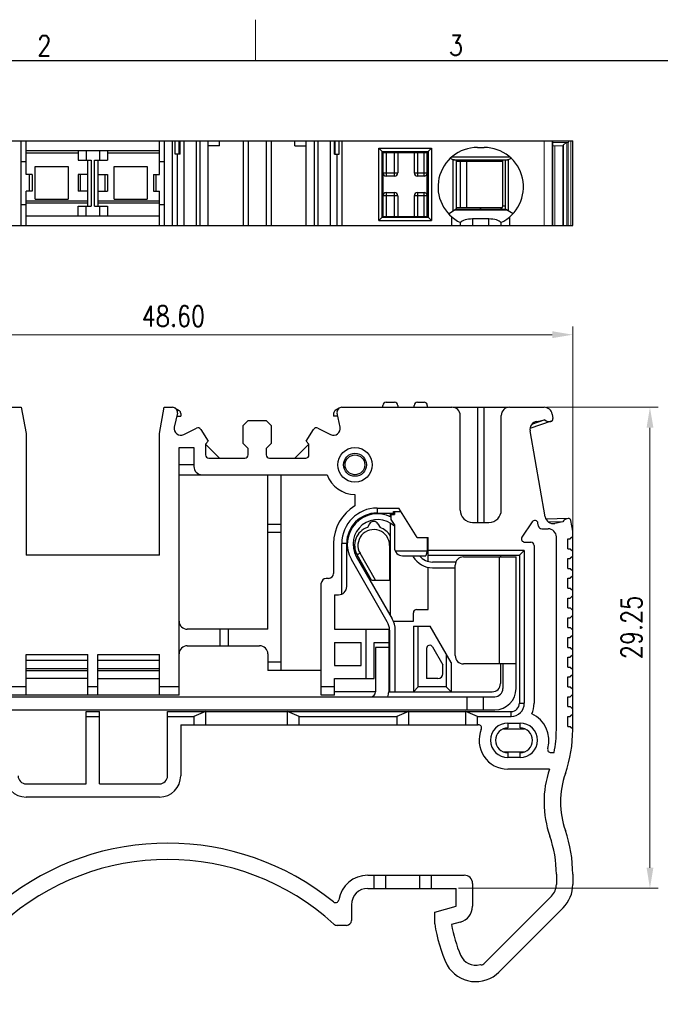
# Model space of a CAD drawing. Header units: inches. Extents: x 2053 to 2350, y -5132 to -4922.
# Tile 3 of 25: x 2123 to 2201, y -5042 to -4922. Entities that reach past the tile are written whole.
import ezdxf
from ezdxf.enums import TextEntityAlignment as Align

# ---------------------------------------------------------------- set-up
doc = ezdxf.new("R2010")
doc.units = ezdxf.units.IN
doc.header["$MEASUREMENT"] = 0
doc.layers.add('_26491', color=7, linetype='Continuous')
doc.layers.add('尺寸线', color=3, linetype='Continuous')
for name, color, linetype, lineweight in [('dim', 3, 'Continuous', 13), ('TEXT', 6, 'Continuous', 13), ('尺寸层', 3, 'Continuous', 13), ('轮廓线', 7, 'Continuous', 30)]:
    doc.layers.add(name, color=color, linetype=linetype, lineweight=lineweight)
doc.styles.add('romans-高2.5', font='romans.shx', dxfattribs={"width": 0.8, "height": 2.5})
doc.styles.add('romans-高3.5', font='romans.shx', dxfattribs={"width": 0.8, "height": 3.5})
doc.styles.add('宋体-高2.5', font='txt', dxfattribs={"width": 0.8, "height": 2.5})
doc.dimstyles.new('A4 放大2倍', dxfattribs={"dimtxt": 2.5, "dimasz": 2.5, "dimexe": 1, "dimexo": 0.3, "dimgap": 1, "dimtad": 1, "dimlfac": 0.5, "dimzin": 1, "dimdsep": 46, "dimtxsty": 'romans-高2.5', "dimcen": 1, "dimclrd": 256, "dimclre": 256, "dimclrt": 256, "dimadec": 0, "dimazin": 0, "dimtfac": 1, "dimtmove": 0, "dimatfit": 3, "dimfxl": 1, "dimtolj": 1, "dimtzin": 0, "dimlwd": -1, "dimlwe": -1, "dimarcsym": 0})

# ---------------------------------------------------------------- blocks, each defined once
blk = doc.blocks.new('FOR-1754 Rev.1.1-A4客户图')
at = {"layer": 'TEXT'}
blk.add_line((-193.5, 200), (-193.5, 205), dxfattribs=at)
at = {"layer": '轮廓线'}
blk.add_lwpolyline([(-74.67, 0), (0, 0), (0, 200), (-287, 200)], dxfattribs=at)
at = {"layer": 'TEXT', "style": 'romans-高2.5', "width": 0.8}
for s, p in [('2', (-220.07, 200.59)), ('3', (-169.99, 200.63))]:
    blk.add_text(s, height=2.5, dxfattribs=at).set_placement(p)
at = {"layer": '尺寸线', "width": 0.8}
for tag, height, style, p in [('/', 2.5, 'romans-高2.5', (-94.89, 30.44)), ('/', 2.5, 'romans-高2.5', (-96.71, 25.38)), ('/', 2.5, 'romans-高2.5', (-102.11, 20.6)), ('15EDGKNM-3.81-XXP-1Y-1000A(H)', 3.5, 'romans-高3.5', (-40.89, 11.73)), ('CENGMZ_2018.10.18', 2.5, 'romans-高2.5', (-97.54, 6.17)), ('15EDGKNM-3.5-C04', 2.5, 'romans-高2.5', (-47.36, 6.2)), ('T0-1', 2.5, 'romans-高2.5', (-5.69, 6.17)), ('2:1', 2.5, 'romans-高2.5', (-23.28, 1.2)), ('1/1', 2.5, 'romans-高2.5', (-5.77, 1.37))]:
    blk.add_attdef(tag, text='', height=height, dxfattribs=dict(at, style=style)).set_placement(p, align=Align.CENTER)
at = {"layer": '尺寸线', "style": '宋体-高2.5', "width": 0.8}
blk.add_attdef('/', text='', height=2.5, dxfattribs=at).set_placement((-55.64, 31.97), align=Align.MIDDLE_LEFT)
blk = doc.blocks.new('*D6')
at = {"layer": 'Defpoints', "color": 0}
for p in [(2186.49, -4969.56), (2199.37, -4969.56), (2175.78, -5028.06)]:
    blk.add_point(p, dxfattribs=at)
at = {"layer": '尺寸层'}
for p, q in [((2186.79, -4969.56), (2200.37, -4969.56)), ((2199.37, -5025.56), (2199.37, -4972.06)), ((2176.08, -5028.06), (2200.37, -5028.06))]:
    blk.add_line(p, q, dxfattribs=at)
for points in [[(2198.96, -4972.06), (2199.79, -4972.06), (2199.37, -4969.56)], [(2198.96, -5025.56), (2199.79, -5025.56), (2199.37, -5028.06)]]:
    blk.add_solid(points, dxfattribs=at)
at = {"layer": '尺寸层', "insert": (2197.12, -4996.34), "char_height": 2.5, "attachment_point": 5, "rotation": 90, "style": 'romans-高2.5'}
blk.add_mtext('\\A1;29.25', dxfattribs=at)
blk = doc.blocks.new('*D7')
at = {"layer": 'Defpoints', "color": 0}
for p in [(2189.98, -4960.74), (2092.78, -4986.19), (2189.98, -4986.19)]:
    blk.add_point(p, dxfattribs=at)
at = {"layer": '尺寸层'}
for p, q in [((2092.78, -4985.89), (2092.78, -4959.74)), ((2189.98, -4985.89), (2189.98, -4959.74)), ((2095.28, -4960.74), (2187.48, -4960.74))]:
    blk.add_line(p, q, dxfattribs=at)
for points in [[(2095.28, -4960.32), (2095.28, -4961.16), (2092.78, -4960.74)], [(2187.48, -4960.32), (2187.48, -4961.16), (2189.98, -4960.74)]]:
    blk.add_solid(points, dxfattribs=at)
at = {"layer": '尺寸层', "insert": (2141.38, -4958.49), "char_height": 2.5, "attachment_point": 5, "style": 'romans-高2.5'}
blk.add_mtext('\\A1;48.60', dxfattribs=at)

msp = doc.modelspace()

# ---------------------------------------------------------------- linework, layer by layer
for p, q in [((2092.781, -4937.17), (2189.981, -4937.17)), ((2122.881, -4947.47), (2122.881, -4937.17)), ((2123.481, -4941.27), (2123.481, -4937.17)), ((2139.681, -4941.27), (2139.681, -4937.17)), ((2140.281, -4937.17), (2140.281, -4947.47)), ((2142.099, -4938.77), (2142.099, -4937.17)), ((2146.999, -4937.77), (2146.999, -4937.17)), ((2156.164, -4937.77), (2156.164, -4937.17)), ((2157.54, -4947.47), (2157.54, -4937.17)), ((2161.063, -4938.77), (2161.063, -4937.17)), ((2139.681, -4938.37), (2123.481, -4938.37)), ((2129.781, -4938.37), (2129.781, -4939.52)), ((2130.781, -4938.37), (2130.781, -4939.52)), ((2132.381, -4938.37), (2132.381, -4939.52)), ((2133.381, -4938.37), (2133.381, -4939.52)), ((2166.381, -4938.07), (2172.781, -4938.07)), ((2166.381, -4938.07), (2166.781, -4938.47)), ((2166.381, -4946.87), (2166.381, -4938.07)), ((2166.781, -4938.47), (2172.381, -4938.47)), ((2166.781, -4946.47), (2166.781, -4938.47)), ((2166.881, -4938.57), (2172.281, -4938.57)), ((2166.881, -4938.57), (2166.881, -4946.37)), ((2167.281, -4938.57), (2167.281, -4941.47)), ((2168.181, -4938.57), (2168.181, -4938.47)), ((2168.281, -4941.47), (2168.281, -4938.57)), ((2168.681, -4938.57), (2168.681, -4941.07)), ((2170.581, -4938.57), (2170.581, -4938.47)), ((2170.681, -4938.57), (2170.681, -4941.07)), ((2170.981, -4938.47), (2170.981, -4938.57)), ((2171.081, -4938.57), (2171.081, -4941.47)), ((2171.881, -4941.47), (2171.881, -4938.57)), ((2172.281, -4946.37), (2172.281, -4938.57)), ((2172.781, -4938.07), (2172.381, -4938.47)), ((2172.381, -4938.47), (2172.381, -4946.47)), ((2172.781, -4938.07), (2172.781, -4946.87)), ((2178.381, -4937.97), (2179.181, -4937.97)), ((2122.881, -4939.67), (2123.481, -4939.67)), ((2129.781, -4938.67), (2123.481, -4938.67)), ((2129.781, -4939.52), (2131.381, -4939.52)), ((2130.981, -4945.12), (2130.981, -4939.52)), ((2131.381, -4939.52), (2131.381, -4945.12)), ((2131.781, -4945.12), (2131.781, -4939.52)), ((2131.781, -4939.52), (2133.381, -4939.52)), ((2132.181, -4939.52), (2132.181, -4945.12)), ((2139.681, -4938.67), (2133.381, -4938.67)), ((2139.681, -4939.67), (2140.281, -4939.67)), ((2172.281, -4939.47), (2172.381, -4939.47)), ((2172.381, -4939.67), (2172.281, -4939.67)), ((2175.271, -4939.134), (2182.291, -4939.134)), ((2175.445, -4939.47), (2182.117, -4939.47)), ((2175.445, -4945.671), (2175.445, -4939.47)), ((2175.781, -4939.47), (2175.781, -4945.47)), ((2181.481, -4939.67), (2175.781, -4939.67)), ((2176.318, -4945.27), (2176.318, -4939.67)), ((2177.067, -4939.67), (2177.067, -4945.27)), ((2180.481, -4939.67), (2180.481, -4939.47)), ((2181.481, -4945.07), (2181.481, -4939.47)), ((2181.781, -4945.47), (2181.781, -4939.47)), ((2182.117, -4939.47), (2182.117, -4945.671)), ((2124.581, -4944.27), (2124.581, -4940.27)), ((2124.581, -4940.27), (2128.581, -4940.27)), ((2128.581, -4940.27), (2128.581, -4944.27)), ((2134.181, -4944.27), (2134.181, -4940.27)), ((2134.181, -4940.27), (2138.181, -4940.27)), ((2138.181, -4940.27), (2138.181, -4944.27)), ((2123.888, -4943.27), (2123.888, -4941.27)), ((2124.181, -4941.27), (2124.181, -4943.27)), ((2129.781, -4941.27), (2129.781, -4943.27)), ((2130.074, -4943.27), (2130.074, -4941.27)), ((2133.088, -4943.27), (2133.088, -4941.27)), ((2133.381, -4941.27), (2133.381, -4943.27)), ((2138.981, -4941.27), (2138.981, -4943.27)), ((2139.274, -4943.27), (2139.274, -4941.27)), ((2166.881, -4941.07), (2168.681, -4941.07)), ((2168.281, -4941.47), (2167.281, -4941.47)), ((2170.681, -4941.07), (2172.281, -4941.07)), ((2171.881, -4941.47), (2171.081, -4941.47)), ((2123.481, -4947.47), (2123.481, -4943.27)), ((2139.681, -4947.47), (2139.681, -4943.27)), ((2123.481, -4944.47), (2130.981, -4944.47)), ((2124.581, -4944.27), (2128.581, -4944.27)), ((2132.181, -4944.47), (2139.681, -4944.47)), ((2134.181, -4944.27), (2138.181, -4944.27)), ((2168.681, -4943.87), (2166.881, -4943.87)), ((2167.281, -4943.47), (2168.281, -4943.47)), ((2167.281, -4943.47), (2167.281, -4946.37)), ((2168.281, -4946.37), (2168.281, -4943.47)), ((2168.681, -4943.87), (2168.681, -4946.37)), ((2172.281, -4943.87), (2170.681, -4943.87)), ((2170.681, -4943.87), (2170.681, -4946.37)), ((2171.081, -4943.47), (2171.881, -4943.47)), ((2171.081, -4943.47), (2171.081, -4946.37)), ((2171.881, -4946.37), (2171.881, -4943.47)), ((2123.481, -4944.97), (2122.881, -4944.97)), ((2130.981, -4944.763), (2123.481, -4944.763)), ((2129.781, -4946.27), (2129.781, -4945.12)), ((2129.781, -4945.12), (2131.381, -4945.12)), ((2130.781, -4946.27), (2130.781, -4945.12)), ((2131.781, -4945.12), (2133.381, -4945.12)), ((2139.681, -4944.763), (2132.181, -4944.763)), ((2132.381, -4945.12), (2132.381, -4946.27)), ((2133.381, -4945.12), (2133.381, -4946.27)), ((2140.281, -4944.97), (2139.681, -4944.97)), ((2172.281, -4945.27), (2172.381, -4945.27)), ((2174.855, -4946.026), (2175.445, -4945.671)), ((2182.029, -4945.613), (2175.534, -4945.613)), ((2175.769, -4945.47), (2181.794, -4945.47)), ((2175.781, -4945.27), (2181.42, -4945.27)), ((2178.881, -4945.27), (2178.681, -4945.47)), ((2181.481, -4945.07), (2181.781, -4945.07)), ((2182.708, -4946.026), (2182.117, -4945.671)), ((2123.481, -4946.27), (2139.681, -4946.27)), ((2166.381, -4946.87), (2166.781, -4946.47)), ((2166.381, -4946.87), (2172.781, -4946.87)), ((2166.781, -4946.47), (2172.381, -4946.47)), ((2166.881, -4946.37), (2172.281, -4946.37)), ((2168.181, -4946.37), (2168.181, -4946.47)), ((2170.753, -4946.47), (2170.706, -4946.359)), ((2172.781, -4946.87), (2172.381, -4946.47)), ((2175.281, -4947.47), (2175.281, -4946.434)), ((2179.781, -4946.67), (2177.781, -4946.67)), ((2177.781, -4946.67), (2177.781, -4947.47)), ((2179.781, -4947.47), (2179.781, -4946.67)), ((2182.281, -4946.434), (2182.281, -4947.47)), ((2094.951, -4947.47), (2187.812, -4947.47)), ((2176.281, -4947.086), (2176.281, -4947.47)), ((2181.281, -4947.47), (2181.281, -4947.086)), ((2107.481, -4969.564), (2122.881, -4969.564)), ((2122.881, -4969.564), (2123.481, -4972.764)), ((2161.881, -4969.564), (2175.281, -4969.564)), ((2166.881, -4969.564), (2166.881, -4969.364)), ((2167.281, -4968.964), (2168.281, -4968.964)), ((2168.681, -4969.364), (2168.681, -4969.564)), ((2170.681, -4969.564), (2170.681, -4969.364)), ((2171.081, -4968.964), (2171.881, -4968.964)), ((2172.281, -4969.364), (2172.281, -4969.564)), ((2175.387, -4969.564), (2182.176, -4969.564)), ((2178.381, -4969.564), (2178.381, -4983.564)), ((2179.181, -4983.564), (2179.181, -4969.564)), ((2182.281, -4969.564), (2186.487, -4969.564)), ((2176.281, -4982.064), (2176.281, -4970.564)), ((2181.281, -4982.064), (2181.281, -4970.564)), ((2123.481, -4972.764), (2123.481, -4987.564)), ((2139.681, -4987.564), (2139.681, -4972.764)), ((2142.081, -5004.564), (2142.081, -4974.464)), ((2142.081, -4974.464), (2143.881, -4974.464)), ((2143.881, -4974.464), (2143.881, -4976.764)), ((2143.881, -4976.564), (2142.081, -4976.564)), ((2142.081, -4977.764), (2160.087, -4977.764)), ((2152.881, -4996.564), (2152.881, -4977.764)), ((2154.481, -5001.564), (2154.481, -4977.764)), ((2163.481, -4980.164), (2163.481, -4981.557)), ((2166.172, -4981.824), (2168.808, -4981.824)), ((2166.172, -4981.824), (2166.172, -4982.424)), ((2166.172, -4982.424), (2168.281, -4982.424)), ((2167.784, -4982.876), (2167.784, -4982.424)), ((2167.881, -4982.621), (2168.281, -4982.621)), ((2167.881, -4983.221), (2167.881, -4982.621)), ((2168.181, -4982.252), (2169.075, -4982.252)), ((2168.181, -4982.424), (2168.181, -4982.252)), ((2168.281, -4982.252), (2168.281, -4982.621)), ((2171.03, -4985.392), (2168.808, -4981.824)), ((2152.881, -4983.764), (2154.481, -4983.764)), ((2167.784, -4994.894), (2167.784, -4983.655)), ((2168.281, -4983.821), (2167.881, -4983.221)), ((2168.281, -4983.821), (2168.281, -4986.621)), ((2177.781, -4983.564), (2179.781, -4983.564)), ((2185.022, -4983.505), (2183.798, -4985.342)), ((2185.811, -4984.009), (2185.749, -4983.657)), ((2152.881, -4984.764), (2154.481, -4984.764)), ((2186.205, -4984.339), (2186.981, -4984.339)), ((2187.981, -5008.775), (2187.981, -4985.339)), ((2189.981, -4985.264), (2189.681, -4985.564)), ((2189.981, -5008.775), (2189.981, -4984.624)), ((2160.872, -4986.124), (2160.872, -4989.771)), ((2161.872, -4992.288), (2161.872, -4986.124)), ((2162.472, -4986.124), (2161.872, -4986.124)), ((2162.472, -4991.371), (2162.472, -4986.124)), ((2167.784, -4986.362), (2167.684, -4986.362)), ((2167.684, -4986.362), (2167.684, -4990.571)), ((2171.03, -4985.392), (2172.381, -4985.392)), ((2172.281, -4985.392), (2172.281, -4987.021)), ((2172.381, -4988.303), (2172.381, -4985.392)), ((2184.131, -4985.964), (2184.881, -4985.964)), ((2185.281, -4986.364), (2185.281, -5005.564)), ((2189.381, -4985.564), (2189.681, -4985.564)), ((2189.381, -4986.764), (2189.381, -4985.564)), ((2139.681, -4987.564), (2123.481, -4987.564)), ((2163.644, -4987.724), (2168.02, -4995.303)), ((2164.093, -4987.324), (2163.747, -4987.524)), ((2165.506, -4990.571), (2163.747, -4987.524)), ((2165.968, -4990.571), (2164.093, -4987.324)), ((2168.365, -4987.021), (2172.281, -4987.021)), ((2169.281, -4987.621), (2172.081, -4987.621)), ((2170.578, -4987.733), (2170.513, -4987.621)), ((2172.281, -4987.021), (2172.081, -4987.621)), ((2184.081, -4986.964), (2172.381, -4986.964)), ((2172.381, -4987.564), (2183.481, -4987.564)), ((2181.181, -4987.564), (2181.181, -4987.764)), ((2184.081, -4986.964), (2183.481, -4987.564)), ((2183.481, -4987.564), (2183.481, -5005.564)), ((2184.081, -4986.964), (2184.081, -5005.564)), ((2189.381, -4986.764), (2189.681, -4986.764)), ((2189.681, -4986.764), (2189.981, -4987.064)), ((2189.981, -4987.664), (2189.681, -4987.964)), ((2167.413, -4995.653), (2163.038, -4988.074)), ((2175.767, -4988.383), (2172.916, -4988.383)), ((2175.681, -4999.763), (2175.681, -4988.764)), ((2176.681, -4987.764), (2183.081, -4987.764)), ((2181.081, -5000.764), (2181.081, -4987.764)), ((2183.081, -5003.764), (2183.081, -4987.764)), ((2189.381, -4987.964), (2189.681, -4987.964)), ((2189.381, -4989.164), (2189.381, -4987.964)), ((2172.381, -4994.164), (2172.381, -4989.025)), ((2172.916, -4989.083), (2175.681, -4989.083)), ((2183.081, -4989.884), (2183.071, -4989.905)), ((2183.071, -4989.905), (2183.071, -4991.764)), ((2189.381, -4989.164), (2189.681, -4989.164)), ((2189.681, -4989.164), (2189.981, -4989.464)), ((2189.981, -4990.064), (2189.681, -4990.364)), ((2159.381, -5004.564), (2159.381, -4990.971)), ((2160.272, -4990.371), (2159.981, -4990.371)), ((2165.506, -4990.571), (2167.784, -4990.571)), ((2189.381, -4990.364), (2189.681, -4990.364)), ((2189.381, -4991.564), (2189.381, -4990.364)), ((2160.981, -4992.371), (2161.472, -4992.371)), ((2160.981, -4992.371), (2160.981, -4996.564)), ((2183.081, -4991.764), (2183.071, -4991.764)), ((2189.381, -4991.564), (2189.681, -4991.564)), ((2189.681, -4991.564), (2189.981, -4991.864)), ((2189.981, -4992.464), (2189.681, -4992.764)), ((2189.381, -4992.764), (2189.681, -4992.764)), ((2189.381, -4993.964), (2189.381, -4992.764)), ((2170.581, -4995.571), (2170.581, -4994.564)), ((2170.981, -4994.164), (2172.381, -4994.164)), ((2189.381, -4993.964), (2189.681, -4993.964)), ((2189.681, -4993.964), (2189.981, -4994.264)), ((2189.981, -4994.864), (2189.681, -4995.164)), ((2168.145, -4995.571), (2170.581, -4995.571)), ((2189.381, -4995.164), (2189.681, -4995.164)), ((2189.381, -4996.364), (2189.381, -4995.164)), ((2152.881, -4996.564), (2143.081, -4996.564)), ((2147.081, -4998.564), (2147.081, -4996.564)), ((2148.081, -4998.564), (2148.081, -4996.564)), ((2160.981, -4996.564), (2167.581, -4996.564)), ((2164.781, -4996.564), (2164.781, -5002.564)), ((2167.581, -4996.564), (2167.581, -5004.164)), ((2167.681, -4996.653), (2167.681, -5004.164)), ((2168.381, -5004.164), (2168.381, -4996.653)), ((2189.381, -4996.364), (2189.681, -4996.364)), ((2189.681, -4996.364), (2189.981, -4996.664)), ((2189.981, -4997.264), (2189.681, -4997.564)), ((2160.981, -4998.164), (2164.233, -4998.164)), ((2160.981, -4998.164), (2160.981, -5000.964)), ((2164.233, -5000.964), (2164.233, -4998.164)), ((2165.833, -4998.164), (2167.681, -4998.164)), ((2165.833, -5002.564), (2165.833, -4998.164)), ((2189.381, -4997.564), (2189.681, -4997.564)), ((2189.381, -4998.764), (2189.381, -4997.564)), ((2123.481, -5004.564), (2123.481, -4999.647)), ((2123.481, -4999.647), (2130.981, -4999.647)), ((2130.981, -5004.564), (2130.981, -4999.647)), ((2132.181, -5004.564), (2132.181, -4999.647)), ((2132.181, -4999.647), (2139.681, -4999.647)), ((2139.681, -5004.564), (2139.681, -4999.647)), ((2143.081, -4998.564), (2151.881, -4998.564)), ((2152.881, -4999.564), (2152.881, -5001.564)), ((2167.581, -4998.764), (2165.981, -4998.764)), ((2165.981, -4998.764), (2165.981, -5004.164)), ((2189.381, -4998.764), (2189.681, -4998.764)), ((2189.681, -4998.764), (2189.981, -4999.064)), ((2189.981, -4999.664), (2189.681, -4999.964)), ((2130.981, -5000.354), (2123.481, -5000.354)), ((2139.681, -5000.354), (2132.181, -5000.354)), ((2154.481, -5000.564), (2152.881, -5000.564)), ((2183.081, -5000.764), (2176.682, -5000.764)), ((2181.181, -5000.764), (2181.181, -5003.164)), ((2181.481, -5000.764), (2181.481, -5003.764)), ((2189.381, -4999.964), (2189.681, -4999.964)), ((2189.381, -5001.164), (2189.381, -4999.964)), ((2123.481, -5001.344), (2130.981, -5001.344)), ((2130.981, -5001.626), (2123.481, -5001.626)), ((2132.181, -5001.344), (2139.681, -5001.344)), ((2139.681, -5001.626), (2132.181, -5001.626)), ((2159.381, -5001.564), (2152.881, -5001.564)), ((2160.981, -5000.964), (2164.233, -5000.964)), ((2189.381, -5001.164), (2189.681, -5001.164)), ((2189.681, -5001.164), (2189.981, -5001.464)), ((2189.981, -5002.064), (2189.681, -5002.364)), ((2130.981, -5002.564), (2123.481, -5002.564)), ((2132.181, -5002.564), (2139.681, -5002.564)), ((2160.981, -5002.564), (2165.833, -5002.564)), ((2160.981, -5004.564), (2160.981, -5002.564)), ((2189.381, -5002.364), (2189.681, -5002.364)), ((2189.381, -5003.564), (2189.381, -5002.364)), ((2123.481, -5003.564), (2121.781, -5003.564)), ((2132.181, -5003.564), (2130.981, -5003.564)), ((2142.081, -5003.564), (2139.681, -5003.564)), ((2160.981, -5003.564), (2159.381, -5003.564)), ((2165.981, -5004.164), (2160.981, -5004.164)), ((2167.581, -5004.164), (2167.681, -5004.164)), ((2167.581, -5004.164), (2180.181, -5004.164)), ((2167.681, -5004.164), (2168.381, -5004.164)), ((2189.381, -5003.564), (2189.681, -5003.564)), ((2189.681, -5003.564), (2189.981, -5003.864)), ((2189.981, -5004.464), (2189.681, -5004.764)), ((2102.281, -5004.764), (2180.481, -5004.764)), ((2142.081, -5004.564), (2121.781, -5004.564)), ((2160.981, -5004.564), (2159.381, -5004.564)), ((2177.081, -5004.764), (2177.081, -5006.364)), ((2179.081, -5004.764), (2179.081, -5006.364)), ((2183.481, -5005.564), (2184.081, -5005.564)), ((2189.381, -5004.764), (2189.681, -5004.764)), ((2189.381, -5005.964), (2189.381, -5004.764)), ((2102.281, -5006.364), (2180.481, -5006.364)), ((2130.781, -5015.364), (2130.781, -5006.564)), ((2130.781, -5006.564), (2132.381, -5006.564)), ((2132.381, -5015.364), (2132.381, -5006.564)), ((2140.681, -5014.364), (2140.681, -5006.564)), ((2140.681, -5006.564), (2182.481, -5006.564)), ((2145.281, -5006.564), (2143.881, -5007.164)), ((2145.281, -5006.564), (2145.281, -5008.164)), ((2156.681, -5007.164), (2155.281, -5006.564)), ((2155.281, -5008.164), (2155.281, -5006.564)), ((2169.981, -5006.564), (2168.581, -5007.164)), ((2169.981, -5006.564), (2169.981, -5008.164)), ((2178.381, -5007.164), (2176.981, -5006.564)), ((2176.981, -5008.164), (2176.981, -5006.564)), ((2182.481, -5007.164), (2182.481, -5006.564)), ((2189.381, -5005.964), (2189.681, -5005.964)), ((2189.681, -5005.964), (2189.981, -5006.264)), ((2189.981, -5006.864), (2189.681, -5007.164)), ((2130.781, -5007.164), (2132.381, -5007.164)), ((2140.681, -5007.164), (2143.881, -5007.164)), ((2143.881, -5007.164), (2143.881, -5008.164)), ((2156.681, -5007.164), (2168.581, -5007.164)), ((2156.681, -5008.164), (2156.681, -5007.164)), ((2168.581, -5007.164), (2168.581, -5008.164)), ((2178.381, -5007.164), (2182.481, -5007.164)), ((2178.381, -5008.164), (2178.381, -5007.164)), ((2182.081, -5007.964), (2183.581, -5007.964)), ((2182.081, -5007.964), (2182.081, -5008.564)), ((2183.581, -5008.564), (2183.581, -5007.964)), ((2189.381, -5007.164), (2189.681, -5007.164)), ((2189.381, -5008.364), (2189.381, -5007.164)), ((2142.281, -5008.164), (2178.481, -5008.164)), ((2142.281, -5008.164), (2142.281, -5014.364)), ((2181.566, -5008.664), (2184.097, -5008.664)), ((2189.381, -5008.364), (2189.681, -5008.364)), ((2189.681, -5008.364), (2189.981, -5008.664)), ((2181.566, -5011.464), (2184.097, -5011.464)), ((2182.081, -5011.564), (2182.081, -5012.164)), ((2183.581, -5012.164), (2183.581, -5011.564)), ((2187.323, -5011.564), (2187.701, -5011.564)), ((2183.581, -5012.164), (2182.081, -5012.164)), ((2187.139, -5013.564), (2182.081, -5013.564)), ((2123.481, -5015.364), (2130.781, -5015.364)), ((2132.381, -5015.364), (2139.681, -5015.364)), ((2139.681, -5016.964), (2123.481, -5016.964)), ((2165.046, -5026.464), (2176.781, -5026.464)), ((2165.781, -5026.464), (2165.781, -5028.064)), ((2167.181, -5026.464), (2167.181, -5028.064)), ((2171.381, -5028.064), (2171.381, -5026.464)), ((2172.781, -5028.064), (2172.781, -5026.464)), ((2187.981, -5026.353), (2187.981, -5027.594)), ((2189.981, -5026.353), (2189.981, -5027.594)), ((2165.046, -5028.064), (2175.781, -5028.064)), ((2175.781, -5030.246), (2175.781, -5028.064)), ((2177.781, -5027.464), (2177.781, -5030.246)), ((2179.151, -5037.253), (2187.396, -5029.009)), ((2163.046, -5030.064), (2163.046, -5031.964)), ((2173.181, -5030.943), (2175.781, -5030.246)), ((2188.81, -5030.423), (2180.996, -5038.236)), ((2173.181, -5032.364), (2173.181, -5030.943)), ((2162.446, -5032.564), (2161.315, -5032.564)), ((2176.299, -5032.178), (2175.224, -5032.466)), ((2174.704, -5037.408), (2174.678, -5037.408))]:
    msp.add_line(p, q)
at = {"linetype": 'Continuous'}
for p, q in [((2141.281, -4947.47), (2141.281, -4937.17)), ((2141.605, -4938.77), (2141.605, -4937.17)), ((2142.191, -4938.77), (2142.191, -4937.17)), ((2142.642, -4937.17), (2142.642, -4947.47)), ((2144.196, -4947.47), (2144.196, -4937.17)), ((2144.659, -4947.47), (2144.659, -4937.17)), ((2145.623, -4947.47), (2145.623, -4937.17)), ((2149.881, -4937.17), (2149.881, -4947.47)), ((2150.481, -4937.17), (2150.481, -4947.47)), ((2152.681, -4937.17), (2152.681, -4947.47)), ((2153.281, -4937.17), (2153.281, -4947.47)), ((2158.504, -4937.17), (2158.504, -4947.47)), ((2158.967, -4937.17), (2158.967, -4947.47)), ((2160.521, -4947.47), (2160.521, -4937.17)), ((2160.971, -4938.77), (2160.971, -4937.17)), ((2161.558, -4938.77), (2161.558, -4937.17)), ((2161.881, -4937.17), (2161.881, -4947.47)), ((2189.981, -4947.47), (2189.981, -4937.17)), ((2146.999, -4937.77), (2145.623, -4937.77)), ((2156.164, -4937.77), (2157.54, -4937.77)), ((2142.191, -4938.77), (2141.605, -4938.77)), ((2141.881, -4947.47), (2141.881, -4938.77)), ((2160.971, -4938.77), (2161.558, -4938.77)), ((2161.281, -4938.77), (2161.281, -4947.47)), ((2124.181, -4941.27), (2123.481, -4941.27)), ((2130.981, -4941.27), (2129.781, -4941.27)), ((2132.181, -4941.27), (2133.381, -4941.27)), ((2138.981, -4941.27), (2139.681, -4941.27)), ((2124.181, -4943.27), (2123.481, -4943.27)), ((2130.981, -4943.27), (2129.781, -4943.27)), ((2132.181, -4943.27), (2133.381, -4943.27)), ((2138.981, -4943.27), (2139.681, -4943.27)), ((2187.822, -4947.47), (2189.981, -4947.47))]:
    msp.add_line(p, q, dxfattribs=at)
at = {"linetype": 'Continuous', "lineweight": 15}
for p, q in [((2186.487, -4947.47), (2186.487, -4937.17)), ((2187.472, -4947.47), (2187.472, -4937.17)), ((2187.567, -4937.17), (2187.567, -4947.47)), ((2187.572, -4947.47), (2187.572, -4937.17)), ((2187.572, -4937.37), (2189.462, -4937.37)), ((2189.408, -4937.375), (2189.256, -4937.403)), ((2189.256, -4937.403), (2189.256, -4947.47)), ((2189.408, -4937.375), (2189.408, -4947.47)), ((2189.462, -4937.37), (2189.462, -4937.17)), ((2189.755, -4937.17), (2189.755, -4947.47)), ((2188.786, -4937.77), (2187.572, -4937.77)), ((2187.783, -4937.77), (2187.783, -4947.47)), ((2188.767, -4937.77), (2188.767, -4947.47)), ((2188.868, -4937.652), (2188.786, -4937.77)), ((2188.868, -4937.652), (2188.868, -4947.47))]:
    msp.add_line(p, q, dxfattribs=at)
at = {"color": 7, "linetype": 'Continuous'}
for p, q in [((2139.681, -4972.764), (2140.281, -4969.564)), ((2140.281, -4969.564), (2141.281, -4969.564)), ((2141.605, -4969.659), (2142.097, -4969.974)), ((2161.558, -4969.659), (2161.066, -4969.974)), ((2182.281, -4969.564), (2186.487, -4969.564)), ((2141.868, -4970.291), (2141.499, -4971.995)), ((2141.787, -4970.664), (2142.281, -4970.664)), ((2161.376, -4970.664), (2160.881, -4970.664)), ((2161.663, -4971.995), (2161.295, -4970.29)), ((2187.472, -4970.39), (2187.567, -4970.933)), ((2142.642, -4972.878), (2144.196, -4972.093)), ((2149.881, -4971.764), (2150.481, -4971.164)), ((2149.881, -4973.964), (2149.881, -4971.764)), ((2150.481, -4971.164), (2152.681, -4971.164)), ((2152.681, -4971.164), (2153.281, -4971.764)), ((2153.281, -4971.764), (2153.281, -4973.964)), ((2158.967, -4972.093), (2160.521, -4972.878)), ((2187.368, -4971.269), (2184.775, -4972.15)), ((2186.587, -4971.112), (2184.973, -4971.66)), ((2185.595, -4971.281), (2186.579, -4971.107)), ((2186.579, -4971.107), (2186.723, -4971.208)), ((2187.172, -4971.307), (2187.324, -4971.281)), ((2144.723, -4972.25), (2145.624, -4973.704)), ((2157.54, -4973.705), (2158.44, -4972.25)), ((2186.624, -4982.878), (2184.784, -4972.439)), ((2145.624, -4973.704), (2145.281, -4974.047)), ((2145.281, -4974.047), (2145.281, -4975.364)), ((2150.481, -4974.564), (2149.881, -4973.964)), ((2150.481, -4975.364), (2150.481, -4974.564)), ((2153.281, -4973.964), (2152.681, -4974.564)), ((2152.681, -4974.564), (2152.681, -4975.364)), ((2157.881, -4974.047), (2157.54, -4973.705)), ((2157.881, -4975.364), (2157.881, -4974.047)), ((2145.681, -4975.764), (2150.081, -4975.764)), ((2153.081, -4975.764), (2157.481, -4975.764)), ((2189.453, -4983.094), (2186.715, -4983.154)), ((2188.772, -4983.509), (2187.068, -4983.546)), ((2188.767, -4983.516), (2187.783, -4983.689)), ((2188.868, -4983.372), (2188.767, -4983.516)), ((2189.408, -4983.098), (2189.256, -4983.125)), ((2189.981, -4984.624), (2189.755, -4983.342)), ((2170.581, -4996.164), (2172.614, -4996.164)), ((2170.581, -4996.164), (2170.581, -5004.164)), ((2171.181, -5003.564), (2171.181, -4996.164)), ((2172.181, -4998.907), (2172.181, -5002.564)), ((2174.581, -4999.572), (2174.581, -5003.564)), ((2174.181, -5001.964), (2174.181, -5000.879)), ((2175.181, -5000.611), (2175.181, -5004.164)), ((2173.581, -5002.564), (2172.181, -5002.564)), ((2170.581, -5004.164), (2171.181, -5003.564)), ((2174.581, -5003.564), (2171.181, -5003.564)), ((2174.581, -5003.564), (2175.181, -5004.164))]:
    msp.add_line(p, q, dxfattribs=at)
at = {"color": 7}
for p, q in [((2142.281, -4970.311), (2142.281, -4970.664)), ((2160.881, -4970.311), (2160.881, -4970.664)), ((2165.24, -4983.738), (2164.991, -4984.168)), ((2166.279, -4983.738), (2166.528, -4984.168))]:
    msp.add_line(p, q, dxfattribs=at)
at = {"color": 0, "linetype": 'Continuous'}
for p, q in [((2145.281, -4974.047), (2146.999, -4975.764)), ((2157.881, -4974.047), (2156.164, -4975.764))]:
    msp.add_line(p, q, dxfattribs=at)
for radius in [2.1, 1.4, 1.2]:
    msp.add_circle((2163.481, -4976.564), radius)
for centre, radius, start, end in [((2178.381, -4942.77), 4.8, 90, 244.75891), ((2179.181, -4942.77), 4.8, 295.24109, 90), ((2167.281, -4941.07), 0.4, 180, 270), ((2168.281, -4941.07), 0.4, 270, 0), ((2171.081, -4941.07), 0.4, 180, 270), ((2171.881, -4941.07), 0.4, 270, 0), ((2167.281, -4943.87), 0.4, 90, 180), ((2168.281, -4943.87), 0.4, 0, 90), ((2171.081, -4943.87), 0.4, 90, 180), ((2171.881, -4943.87), 0.4, 0, 90), ((2181.081, -4945.07), 0.4, 270, 0), ((2167.281, -4969.364), 0.4, 90, 180), ((2168.281, -4969.364), 0.4, 0, 90), ((2171.081, -4969.364), 0.4, 90, 180), ((2171.881, -4969.364), 0.4, 0, 90), ((2175.281, -4970.564), 1, 0, 90), ((2182.281, -4970.564), 1, 90, 180), ((2144.881, -4976.764), 1, 180, 270), ((2163.481, -4976.564), 3.6, 199.47122, 270), ((2166.172, -4986.124), 5.3, 120.50677, 180), ((2166.172, -4986.124), 4.3, 90, 180), ((2166.172, -4986.124), 3.7, 90, 180), ((2166.242, -4986.224), 3.7, 63.60282, 210), ((2177.781, -4982.064), 1.5, 180, 270), ((2179.781, -4982.064), 1.5, 270, 0), ((2166.242, -4986.224), 3, 46.99858, 210), ((2185.355, -4983.727), 0.4, 10, 146.30993), ((2186.205, -4983.939), 0.4, 190, 270), ((2165.76, -4986.362), 2.324, 109.30334, 210), ((2165.76, -4986.362), 1.924, 0, 210), ((2165.76, -4986.362), 2.324, 29.435, 70.69666), ((2184.131, -4985.564), 0.4, 146.30993, 270), ((2186.981, -4985.339), 1, 0, 90), ((2184.881, -4986.364), 0.4, 0, 90), ((2169.281, -4986.621), 1, 180, 270), ((2172.916, -4986.383), 2.7, 210, 270), ((2172.916, -4986.383), 2, 218.33009, 270), ((2176.681, -4988.764), 1, 90, 180), ((2160.272, -4989.771), 0.6, 270, 0), ((2159.981, -4990.971), 0.6, 90, 180), ((2161.472, -4991.371), 1, 270, 0), ((2170.981, -4994.564), 0.4, 90, 180), ((2143.081, -4995.564), 1, 180, 270), ((2165.681, -4996.653), 2, 0, 30), ((2165.681, -4996.653), 2.7, 0, 30), ((2143.081, -4999.564), 1, 90, 180), ((2151.881, -4999.564), 1, 0, 90), ((2176.681, -4999.763), 1, 180, 270.02928), ((2180.181, -5003.164), 1, 270, 0), ((2165.381, -5004.164), 0.6, 270, 0), ((2165.381, -5004.164), 2.2, 344.17338, 0), ((2180.481, -5003.764), 2.6, 270, 0), ((2180.481, -5003.764), 1, 270, 0), ((2182.481, -5005.564), 1.6, 270, 360), ((2182.481, -5005.564), 1, 270, 0), ((2182.281, -5005.564), 3, 334.42897, 0), ((2183.581, -5010.064), 3.5, 343.61733, 66.31188), ((2182.081, -5010.064), 2.1, 90, 270), ((2183.581, -5010.064), 2.1, 270, 90), ((2178.481, -5008.564), 0.4, 337.38014, 90), ((2182.081, -5010.064), 3.5, 157.38014, 270), ((2182.081, -5010.064), 1.5, 90, 270), ((2183.581, -5010.064), 1.5, 270, 90), ((2173.981, -5008.775), 14, 348.50816, 0), ((2173.981, -5008.775), 16, 340.62996, 0), ((2187.323, -5011.164), 0.4, 163.61733, 270), ((2198.981, -5017.564), 12.5, 161.33707, 199.37004), ((2198.981, -5017.564), 10.5, 160.62996, 199.37004), ((2123.481, -5014.364), 2.6, 180, 270), ((2123.481, -5014.364), 1, 180, 270), ((2139.681, -5014.364), 2.6, 270, 0), ((2139.681, -5014.364), 1, 270, 0), ((2173.981, -5026.353), 16, 0, 19.37004), ((2173.981, -5026.353), 14, 0, 19.37004), ((2140.685, -5054.564), 32, 50.94228, 128.93336), ((2140.685, -5054.564), 30, 47.60907, 132.39093), ((2165.046, -5030.064), 3.6, 90, 170.40533), ((2176.781, -5027.464), 1, 0, 90), ((2165.046, -5030.064), 2, 90, 180), ((2185.981, -5027.594), 2, 315, 0), ((2185.981, -5027.594), 4, 315, 0), ((2161.101, -5029.405), 0.4, 230.94228, 350.51762), ((2175.781, -5030.246), 2, 285, 0), ((2162.446, -5031.964), 0.6, 270, 0), ((2161.315, -5031.964), 0.6, 227.60907, 270), ((2191.969, -5029.533), 19, 188.5682, 204.48627), ((2191.969, -5029.533), 17, 189.93472, 203.05836), ((2178.168, -5035.408), 2, 203.05836, 285.53564), ((2178.168, -5035.408), 4, 210, 315), ((2178.868, -5036.97), 0.4, 245.68986, 315)]:
    msp.add_arc(centre, radius, start, end)
at = {"color": 7, "linetype": 'Continuous'}
for centre, radius, start, end in [((2141.281, -4970.164), 0.6, 347.78913, 90), ((2161.881, -4970.164), 0.6, 90, 192.19785), ((2186.487, -4970.564), 1, 10, 90), ((2187.272, -4970.985), 0.3, 280, 10), ((2142.281, -4972.164), 0.8, 167.80215, 296.77087), ((2144.376, -4972.45), 0.4, 30, 116.80215), ((2158.786, -4972.45), 0.4, 63.19785, 150), ((2160.881, -4972.164), 0.8, 243.22913, 12.19785), ((2185.768, -4972.266), 1, 100, 190), ((2187.068, -4970.717), 0.6, 235, 280), ((2145.681, -4975.364), 0.4, 180, 270), ((2150.081, -4975.364), 0.4, 270, 0), ((2153.081, -4975.364), 0.4, 180, 270), ((2157.481, -4975.364), 0.4, 270, 0), ((2187.609, -4982.705), 1, 190, 280), ((2189.36, -4983.716), 0.6, 100, 145), ((2189.46, -4983.394), 0.3, 10, 100), ((2173.581, -5001.964), 0.6, 270, 0)]:
    msp.add_arc(centre, radius, start, end, dxfattribs=at)
at = {"color": 7}
for centre, radius, start, end in [((2141.881, -4970.311), 0.4, 0, 57.33914), ((2161.281, -4970.311), 0.4, 122.66086, 180), ((2165.76, -4984.038), 0.6, 30, 150), ((2172.581, -4998.907), 0.4, 30, 180)]:
    msp.add_arc(centre, radius, start, end, dxfattribs=at)
at = {"linetype": 'Continuous', "lineweight": 15}
for centre, major_axis, start_param, end_param in [((2189.36, -4937.993), (0.426, 0.426), 0.9633245, 1.7487227), ((2189.46, -4937.67), (0.213, 0.213), 0.7819986, 0.9633245)]:
    msp.add_ellipse(centre, major_axis=major_axis, ratio=0.9932361, start_param=start_param, end_param=end_param, dxfattribs=at)
for centre, major_axis, ratio, start_param, end_param in [((2175.685, -4937.47), (0, 2), 0.6666667, 2.6871288, 3.1415927), ((2181.878, -4937.47), (0, 2), 0.6666667, 3.1415927, 3.5960565), ((2173.781, -4945.228), (2, 0), 0.4, -0.5880026, -0.5024611), ((2183.781, -4945.228), (2, 0), 0.4, -2.6391315, -2.5535901), ((2177.781, -4947.27), (1.5, 0), 0.4, 1.5707963, 2.8746039), ((2179.781, -4947.27), (1.5, 0), 0.4, 0.2669887, 1.5707963)]:
    msp.add_ellipse(centre, major_axis=major_axis, ratio=ratio, start_param=start_param, end_param=end_param)
for points, knots in [([(2175.534, -4945.613), (2175.562, -4945.593), (2175.612, -4945.557), (2175.679, -4945.511), (2175.729, -4945.483), (2175.758, -4945.47), (2175.769, -4945.47)], [0, 0, 0, 0, 0.372315, 0.6686003, 0.8793076, 1, 1, 1, 1]), ([(2181.794, -4945.47), (2181.805, -4945.47), (2181.834, -4945.483), (2181.883, -4945.511), (2181.951, -4945.557), (2182.001, -4945.593), (2182.029, -4945.613)], [0, 0, 0, 0, 0.1206931, 0.3314017, 0.6276865, 1, 1, 1, 1])]:
    msp.add_open_spline(points, degree=3, knots=knots)
at = {"layer": '_26491', "color": 7, "linetype": 'Continuous'}
for p, q in [((2175.181, -5000.611), (2172.614, -4996.164)), ((2172.928, -4998.707), (2174.181, -5000.879))]:
    msp.add_line(p, q, dxfattribs=at)
at = {"layer": 'dim', "color": 0}
for p, q in [((2141.605, -4969.659), (2142.099, -4969.975)), ((2161.558, -4969.659), (2161.063, -4969.975))]:
    msp.add_line(p, q, dxfattribs=at)

# ---------------------------------------------------------------- block references
msp.add_blockref('FOR-1754 Rev.1.1-A4客户图', (2344.894, -5127.439))

# ---------------------------------------------------------------- dimensions: what is measured, and where the dimension line sits
at = {"layer": '尺寸层'}
dim = msp.add_linear_dim(base=(2189.981, -4960.74), p1=(2092.781, -4986.187), p2=(2189.981, -4986.187), dimstyle='A4 放大2倍', dxfattribs=at)
dim.commit()
dim.dimension.update_dxf_attribs({"geometry": '*D7', "text_midpoint": (2141.381, -4958.49)})
dim = msp.add_linear_dim(base=(2199.372, -4969.564), p1=(2175.781, -5028.064), p2=(2186.487, -4969.564), angle=90, dimstyle='A4 放大2倍', dxfattribs=at)
dim.commit()
dim.dimension.update_dxf_attribs({"geometry": '*D6', "text_midpoint": (2199.372, -4996.343), "dimtype": 160})

doc.saveas('drawing.dxf')
